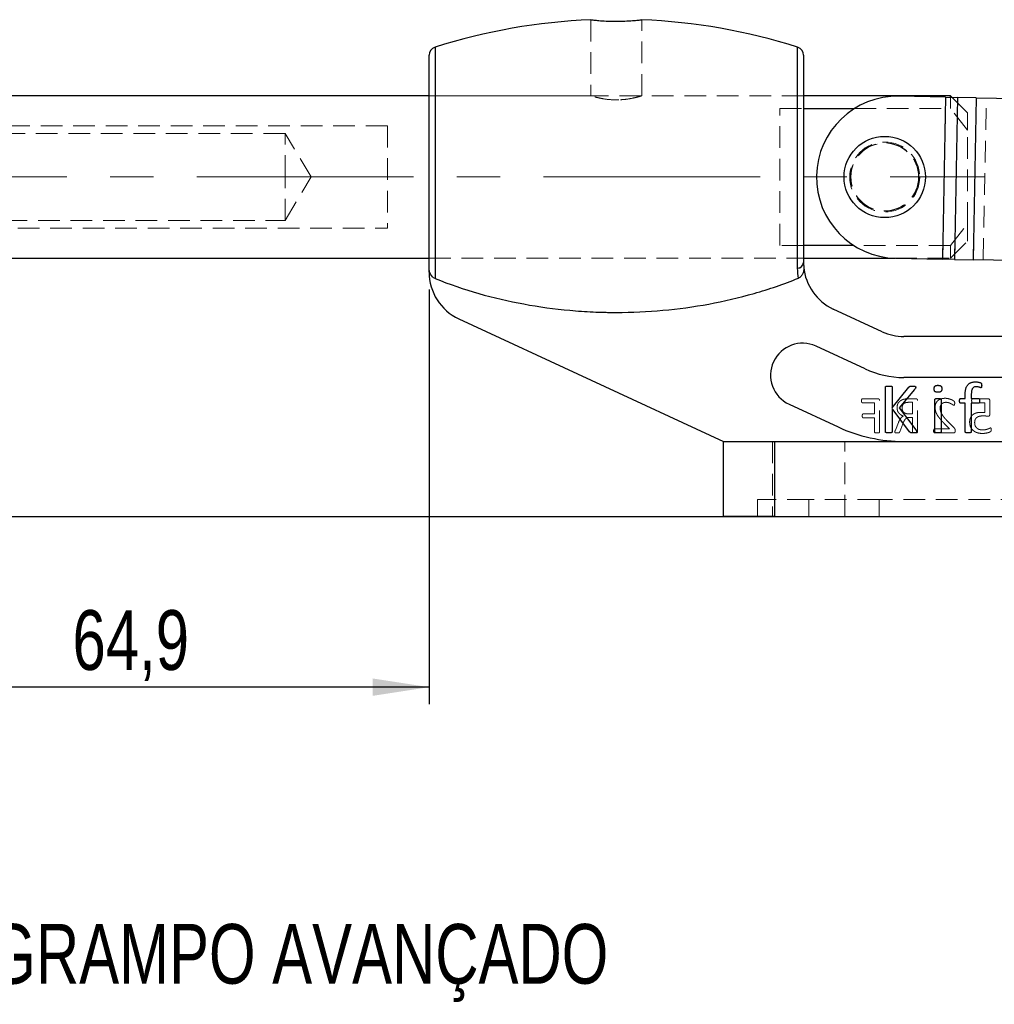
# Paper-space layout 'Folha2' of a CAD drawing. Header units: millimetres. Extents: x 0 to 500, y 59 to 259.
# Tile 2 of 24: x 52 to 109, y 117 to 175. Entities that reach past the tile are written whole.
import ezdxf

# ---------------------------------------------------------------- set-up
doc = ezdxf.new("R2010")
doc.units = ezdxf.units.MM
doc.linetypes.add('CENTERX2', pattern=[20.32, 12.7, -2.54, 2.54, -2.54])
doc.linetypes.add('HIDDEN', pattern=[1.905, 1.27, -0.635])
doc.layers.add('FORMATO', color=179, linetype='Continuous')
doc.styles.add('SLDTEXTSTYLE0', font='TXT', dxfattribs={"width": 0.75})
doc.dimstyles.new('SLDDIMSTYLE10', dxfattribs={"dimtxt": 3.5, "dimasz": 3.302, "dimexe": 0, "dimexo": 0.0625, "dimgap": 0.875, "dimtad": 1, "dimdec": 1, "dimlfac": 2, "dimrnd": 1e-09, "dimzin": 12, "dimdsep": 46, "dimtxsty": 'SLDTEXTSTYLE0', "dimsah": 1, "dimcen": 0.09, "dimadec": 0, "dimazin": 3, "dimtfac": 1, "dimtdec": 1, "dimtofl": 0, "dimtmove": 0, "dimatfit": 3, "dimfxl": 0, "dimfrac": 2, "dimtolj": 1, "dimtzin": 12, "dimarcsym": 0})

# ---------------------------------------------------------------- blocks, each defined once
blk = doc.blocks.new('_D_16')
at = {"layer": 'FORMATO'}
for p, q in [((43.553, 160.372), (43.553, 134.972)), ((75.997, 159.288), (75.997, 134.972)), ((75.997, 135.972), (43.553, 135.972))]:
    blk.add_line(p, q, dxfattribs=at)
for points in [[(43.553, 135.972), (46.855, 135.464), (46.855, 136.48)], [(75.997, 135.972), (72.695, 136.48), (72.695, 135.464)]]:
    blk.add_solid(points, dxfattribs=at)
at = {"layer": 'FORMATO', "insert": (55.094, 140.484), "char_height": 3.5, "attachment_point": 1, "style": 'SLDTEXTSTYLE0'}
blk.add_mtext('64,9', dxfattribs=at)

psp = doc.layouts.new('Folha2')

# ---------------------------------------------------------------- linework, layer by layer
at = {"color": 7, "linetype": 'HIDDEN', "lineweight": 18}
for p, q in [((85.472, 175.088), (85.472, 170.629)), ((88.472, 170.63), (88.472, 175.089)), ((76.346, 159.923), (76.346, 173.484)), ((97.597, 173.484), (97.597, 160.52)), ((97.947, 170.634), (75.997, 170.634)), ((85.489, 170.634), (75.997, 170.634)), ((86.855, 170.398), (87.113, 170.399)), ((97.947, 170.634), (88.459, 170.634)), ((106.085, 161.055), (106.271, 170.553)), ((106.553, 169.878), (106.553, 170.548)), ((107.553, 169.634), (106.642, 170.546)), ((106.792, 161.041), (106.978, 170.539)), ((107.886, 161.02), (108.071, 170.518)), ((108.471, 161.008), (108.657, 170.507)), ((96.553, 169.878), (97.947, 169.878)), ((96.553, 161.866), (96.553, 169.878)), ((100.925, 169.878), (106.553, 169.878)), ((107.553, 168.615), (106.553, 169.878)), ((107.553, 169.634), (107.553, 168.615)), ((73.553, 168.872), (38.553, 168.872)), ((73.553, 168.872), (73.553, 162.872)), ((107.553, 163.129), (107.553, 168.615)), ((67.553, 168.422), (43.553, 168.422)), ((67.553, 165.872), (67.553, 168.422)), ((69.086, 165.872), (67.553, 168.422)), ((67.553, 163.322), (67.553, 165.872)), ((67.553, 163.322), (69.086, 165.872)), ((43.553, 163.322), (67.553, 163.322)), ((38.553, 162.872), (73.553, 162.872)), ((106.553, 161.866), (107.553, 163.129)), ((107.553, 163.129), (107.553, 162.109)), ((97.947, 161.866), (96.553, 161.866)), ((106.553, 161.866), (100.879, 161.866)), ((106.553, 161.109), (107.553, 162.109)), ((106.553, 161.109), (106.553, 161.866)), ((75.997, 161.109), (97.947, 161.109)), ((75.997, 161.109), (97.947, 161.109)), ((103.311, 161.109), (106.553, 161.109)), ((101.396, 152.637), (102.109, 152.637)), ((102.304, 152.872), (101.397, 152.872)), ((102.109, 152.637), (102.109, 151.99)), ((102.403, 150.921), (102.403, 152.764)), ((104.535, 152.872), (104.113, 152.872)), ((104.132, 152.666), (104.339, 152.666)), ((104.339, 152.666), (104.339, 151.99)), ((104.633, 150.921), (104.633, 152.764)), ((107.853, 152.637), (108.562, 152.637)), ((108.762, 152.872), (107.857, 152.872)), ((108.562, 152.637), (108.562, 152.067)), ((108.856, 151.951), (108.856, 152.771)), ((102.109, 151.99), (101.436, 151.99)), ((104.339, 151.99), (104.098, 151.99)), ((104.168, 151.784), (104.339, 151.784)), ((104.339, 151.784), (104.339, 150.922)), ((101.436, 151.754), (102.109, 151.754)), ((102.109, 151.754), (102.109, 150.922)), ((103.506, 151.479), (103.325, 151.036)), ((103.58, 150.936), (103.764, 151.413)), ((106.187, 151.433), (106.509, 151.107)), ((106.769, 151.166), (106.373, 151.57)), ((105.627, 150.872), (106.744, 150.872)), ((106.509, 151.107), (105.629, 151.107)), ((96.122, 150.372), (96.122, 145.972)), ((96.247, 145.972), (96.247, 150.372)), ((100.372, 145.972), (100.372, 150.372)), ((98.247, 146.972), (95.247, 146.972)), ((95.247, 146.972), (95.247, 145.972)), ((98.247, 146.972), (98.247, 145.972)), ((102.372, 146.972), (98.247, 146.972)), ((102.372, 146.972), (102.372, 145.972)), ((124.122, 146.972), (102.372, 146.972))]:
    psp.add_line(p, q, dxfattribs=at)
at = {"color": 8, "linetype": 'Continuous', "lineweight": 25}
for p, q in [((76.346, 173.484), (76.346, 159.923)), ((97.597, 160.52), (97.597, 173.484))]:
    psp.add_line(p, q, dxfattribs=at)
at = {"color": 7, "linetype": 'Continuous', "lineweight": 25}
for p, q in [((75.997, 160.547), (75.997, 173.007)), ((97.947, 173.007), (97.947, 160.855)), ((75.997, 170.634), (44.053, 170.634)), ((106.553, 170.634), (97.947, 170.634)), ((106.271, 170.553), (103.546, 170.606)), ((106.271, 170.553), (106.085, 161.055)), ((106.271, 170.553), (106.978, 170.539)), ((106.642, 170.546), (106.553, 170.634)), ((106.553, 170.548), (106.553, 170.634)), ((106.978, 170.539), (106.792, 161.041)), ((108.071, 170.518), (106.978, 170.539)), ((108.071, 170.518), (107.886, 161.02)), ((108.071, 170.518), (110.457, 170.471)), ((97.947, 169.878), (100.925, 169.878)), ((100.879, 161.866), (97.947, 161.866)), ((44.053, 161.109), (75.997, 161.109)), ((97.947, 161.109), (103.311, 161.109)), ((103.361, 161.108), (106.085, 161.055)), ((106.792, 161.041), (106.085, 161.055)), ((106.792, 161.041), (107.886, 161.02)), ((110.272, 160.973), (107.886, 161.02)), ((75.997, 160.288), (75.997, 160.547)), ((102.56, 156.8), (99.685, 158.134)), ((77.735, 157.566), (93.247, 150.372)), ((125.925, 156.522), (103.822, 156.522)), ((101.55, 154.623), (98.675, 155.957)), ((125.925, 154.122), (103.822, 154.122)), ((102.739, 150.94), (102.739, 153.554)), ((103.144, 153.554), (103.144, 152.344)), ((103.144, 152.344), (104.121, 153.554)), ((104.456, 153.424), (103.541, 152.344)), ((107.414, 152.894), (107.414, 153.095)), ((107.778, 153.11), (107.778, 152.894)), ((97.097, 152.555), (99.972, 151.221)), ((105.643, 150.937), (105.643, 152.829)), ((106.007, 152.829), (106.007, 150.937)), ((107.156, 152.894), (107.414, 152.894)), ((107.414, 152.611), (107.156, 152.611)), ((107.414, 150.938), (107.414, 152.611)), ((107.778, 152.894), (108.195, 152.894)), ((108.195, 152.611), (107.778, 152.611)), ((107.778, 152.611), (107.778, 150.938)), ((104.159, 150.94), (103.144, 152.302)), ((103.144, 152.302), (103.144, 150.94)), ((103.541, 152.344), (104.526, 151.051)), ((93.247, 145.972), (93.247, 150.372)), ((93.247, 150.372), (96.247, 150.372)), ((96.247, 150.372), (96.247, 145.972)), ((96.247, 150.372), (130.247, 150.372)), ((96.247, 145.972), (93.247, 145.972)), ((96.247, 145.972), (130.247, 145.972))]:
    psp.add_line(p, q, dxfattribs=at)
psp.add_circle((102.703, 165.872), 2.381, dxfattribs=at)
at = {"color": 7, "linetype": 'HIDDEN', "lineweight": 18}
for radius in [2.05, 2, 1.984]:
    psp.add_circle((102.703, 165.872), radius, dxfattribs=at)
at = {"color": 7, "linetype": 'Continuous', "lineweight": 25}
for centre, radius, start, end in [((86.972, 139.832), 35.289, 92.41463, 107.5235), ((86.972, 139.832), 35.289, 72.4765, 87.58107), ((76.497, 173.007), 0.5, 107.5235, 180), ((97.447, 173.007), 0.5, 0, 72.4765), ((103.453, 165.857), 4.75, 88.88171, 268.88171), ((97.559, 160.91), 0.392, 275.65359, 351.96297), ((100.947, 160.855), 3, 184.96062, 245.11963), ((78.997, 160.288), 3, 180, 245.11963), ((103.822, 159.522), 3, 245.11963, 270), ((97.886, 154.256), 1.875, 65.11963, 245.11963), ((103.822, 159.522), 5.4, 245.11963, 270), ((103.822, 159.522), 9.15, 245.11963, 270)]:
    psp.add_arc(centre, radius, start, end, dxfattribs=at)
at = {"color": 7, "linetype": 'HIDDEN', "lineweight": 18}
psp.add_arc((97.559, 160.91), 0.392, 275.65359, 351.96297, dxfattribs=at)
at = {"color": 7, "linetype": 'Continuous', "lineweight": 25}
for points, knots in [([(85.485, 175.088), (85.481, 175.089), (85.456, 175.092), (85.574, 175.078), (85.837, 175.05), (86.243, 175.018), (86.728, 174.998), (87.241, 174.999), (87.72, 175.019), (88.121, 175.051), (88.378, 175.079), (88.492, 175.092), (88.465, 175.089), (88.461, 175.089)], [0, 0, 0, 0, 0.021237, 0.127775, 0.234465, 0.341838, 0.449372, 0.556281, 0.662754, 0.76966, 0.877192, 0.984569, 1, 1, 1, 1]), ([(76.346, 159.923), (76.228, 159.971), (76.138, 160.07), (76.023, 160.294), (75.997, 160.42), (75.997, 160.547)], [0, 0, 0, 0, 0.5, 0.5, 1, 1, 1, 1]), ([(97.958, 160.596), (97.964, 160.531), (97.963, 160.466), (97.945, 160.338), (97.928, 160.275), (97.877, 160.156), (97.843, 160.1), (97.755, 160.005), (97.701, 159.965), (97.64, 159.941)], [0, 0, 0, 0, 0.25, 0.25, 0.5, 0.5, 0.75, 0.75, 1, 1, 1, 1]), ([(76.346, 159.923), (77.186, 159.584), (78.04, 159.294), (79.774, 158.798), (80.653, 158.593), (82.436, 158.264), (83.341, 158.14), (84.7, 158.017), (85.154, 157.986), (85.835, 157.955), (86.063, 157.947), (86.404, 157.94), (86.518, 157.938), (86.746, 157.935), (86.859, 157.935), (88.807, 157.935), (90.613, 158.099), (93.284, 158.591), (94.168, 158.797), (95.921, 159.299), (96.792, 159.596), (97.64, 159.941)], [0, 0, 0, 0, 0.125, 0.125, 0.25, 0.25, 0.375, 0.375, 0.4375, 0.4375, 0.46875, 0.46875, 0.484375, 0.484375, 0.5, 0.5, 0.75, 0.75, 0.875, 0.875, 1, 1, 1, 1]), ([(102.739, 153.554), (102.74, 153.56), (102.741, 153.57), (102.748, 153.585), (102.763, 153.597), (102.784, 153.605), (102.812, 153.611), (102.848, 153.617), (102.892, 153.622), (102.924, 153.622), (102.942, 153.622)], [0, 0, 0, 0, 0.069055, 0.136143, 0.211582, 0.303269, 0.426973, 0.581673, 0.773551, 1, 1, 1, 1]), ([(102.942, 153.622), (102.959, 153.622), (102.992, 153.622), (103.036, 153.617), (103.072, 153.612), (103.099, 153.604), (103.121, 153.597), (103.135, 153.585), (103.142, 153.57), (103.143, 153.56), (103.144, 153.554)], [0, 0, 0, 0, 0.231771, 0.420828, 0.575441, 0.696432, 0.790586, 0.863934, 0.930984, 1, 1, 1, 1]), ([(104.121, 153.554), (104.125, 153.56), (104.134, 153.572), (104.15, 153.587), (104.17, 153.598), (104.193, 153.607), (104.221, 153.614), (104.254, 153.618), (104.295, 153.621), (104.326, 153.622), (104.342, 153.622)], [0, 0, 0, 0, 0.09307, 0.180109, 0.271549, 0.372506, 0.488512, 0.623058, 0.790842, 1, 1, 1, 1]), ([(104.342, 153.622), (104.359, 153.622), (104.389, 153.622), (104.43, 153.617), (104.461, 153.612), (104.485, 153.604), (104.503, 153.595), (104.514, 153.583), (104.52, 153.569), (104.521, 153.559), (104.521, 153.554)], [0, 0, 0, 0, 0.240932, 0.428781, 0.578774, 0.695882, 0.788873, 0.861381, 0.930167, 1, 1, 1, 1]), ([(104.521, 153.554), (104.521, 153.545), (104.52, 153.526), (104.507, 153.496), (104.485, 153.462), (104.467, 153.438), (104.456, 153.424)], [0, 0, 0, 0, 0.1841, 0.384702, 0.638516, 1, 1, 1, 1]), ([(105.603, 153.458), (105.603, 153.476), (105.604, 153.51), (105.613, 153.556), (105.627, 153.593), (105.65, 153.621), (105.681, 153.641), (105.721, 153.653), (105.771, 153.662), (105.807, 153.662), (105.827, 153.662)], [0, 0, 0, 0, 0.152323, 0.280284, 0.389642, 0.482704, 0.579811, 0.695558, 0.833637, 1, 1, 1, 1]), ([(105.827, 153.662), (105.847, 153.662), (105.882, 153.661), (105.931, 153.653), (105.971, 153.641), (106.002, 153.622), (106.023, 153.594), (106.038, 153.558), (106.046, 153.513), (106.047, 153.48), (106.047, 153.462)], [0, 0, 0, 0, 0.167476, 0.306198, 0.422268, 0.518586, 0.610748, 0.718713, 0.846807, 1, 1, 1, 1]), ([(107.414, 153.095), (107.415, 153.128), (107.416, 153.191), (107.423, 153.282), (107.434, 153.366), (107.45, 153.443), (107.472, 153.513), (107.498, 153.576), (107.529, 153.633), (107.566, 153.683), (107.607, 153.728), (107.654, 153.765), (107.706, 153.796), (107.763, 153.822), (107.825, 153.841), (107.892, 153.855), (107.964, 153.863), (108.014, 153.864), (108.04, 153.865)], [0, 0, 0, 0, 0.085701, 0.165525, 0.239707, 0.308114, 0.371751, 0.431701, 0.487856, 0.542026, 0.594421, 0.646732, 0.699057, 0.752989, 0.809275, 0.869112, 0.932531, 1, 1, 1, 1]), ([(108.066, 153.581), (108.042, 153.581), (107.996, 153.579), (107.932, 153.558), (107.879, 153.523), (107.846, 153.481), (107.825, 153.441), (107.812, 153.407), (107.801, 153.368), (107.792, 153.326), (107.786, 153.279), (107.782, 153.227), (107.778, 153.17), (107.778, 153.131), (107.778, 153.11)], [0, 0, 0, 0, 0.116201, 0.218141, 0.313645, 0.412938, 0.466951, 0.524777, 0.588251, 0.656564, 0.731089, 0.813225, 0.903186, 1, 1, 1, 1]), ([(108.04, 153.865), (108.065, 153.864), (108.114, 153.863), (108.184, 153.852), (108.245, 153.839), (108.292, 153.824), (108.325, 153.81), (108.347, 153.796), (108.361, 153.78), (108.371, 153.762), (108.378, 153.74), (108.382, 153.713), (108.385, 153.682), (108.385, 153.66), (108.385, 153.648)], [0, 0, 0, 0, 0.15721, 0.310633, 0.446926, 0.550478, 0.624948, 0.673693, 0.712386, 0.755313, 0.803306, 0.858671, 0.922785, 1, 1, 1, 1]), ([(108.336, 153.52), (108.33, 153.52), (108.317, 153.522), (108.297, 153.529), (108.272, 153.54), (108.242, 153.55), (108.208, 153.562), (108.166, 153.572), (108.119, 153.58), (108.085, 153.581), (108.066, 153.581)], [0, 0, 0, 0, 0.059775, 0.138817, 0.234604, 0.348174, 0.479673, 0.631781, 0.804371, 1, 1, 1, 1]), ([(108.385, 153.648), (108.385, 153.636), (108.384, 153.615), (108.381, 153.586), (108.377, 153.564), (108.372, 153.546), (108.366, 153.533), (108.358, 153.524), (108.347, 153.52), (108.34, 153.52), (108.336, 153.52)], [0, 0, 0, 0, 0.233662, 0.422461, 0.567211, 0.688639, 0.776306, 0.852968, 0.920335, 1, 1, 1, 1]), ([(105.823, 153.258), (105.803, 153.258), (105.768, 153.259), (105.719, 153.267), (105.679, 153.279), (105.648, 153.298), (105.627, 153.326), (105.613, 153.362), (105.604, 153.407), (105.603, 153.44), (105.603, 153.458)], [0, 0, 0, 0, 0.167397, 0.306054, 0.421496, 0.517769, 0.611298, 0.718505, 0.84688, 1, 1, 1, 1]), ([(106.047, 153.462), (106.047, 153.444), (106.046, 153.41), (106.037, 153.365), (106.023, 153.328), (106, 153.299), (105.969, 153.279), (105.929, 153.267), (105.879, 153.259), (105.843, 153.258), (105.823, 153.258)], [0, 0, 0, 0, 0.152323, 0.280284, 0.389642, 0.482704, 0.579811, 0.695558, 0.833637, 1, 1, 1, 1]), ([(105.643, 152.829), (105.643, 152.834), (105.644, 152.843), (105.65, 152.857), (105.662, 152.869), (105.681, 152.878), (105.706, 152.886), (105.738, 152.89), (105.778, 152.893), (105.808, 152.894), (105.824, 152.894)], [0, 0, 0, 0, 0.0666297, 0.135191, 0.2094886, 0.3048099, 0.4272578, 0.5792087, 0.7688566, 1, 1, 1, 1]), ([(105.824, 152.894), (105.841, 152.894), (105.871, 152.893), (105.911, 152.89), (105.944, 152.886), (105.968, 152.878), (105.986, 152.869), (105.998, 152.857), (106.006, 152.843), (106.007, 152.834), (106.007, 152.829)], [0, 0, 0, 0, 0.23825, 0.426402, 0.577155, 0.69296, 0.78753, 0.863317, 0.933896, 1, 1, 1, 1]), ([(107.091, 152.751), (107.091, 152.763), (107.092, 152.785), (107.093, 152.816), (107.1, 152.841), (107.106, 152.861), (107.115, 152.877), (107.127, 152.887), (107.141, 152.893), (107.151, 152.894), (107.156, 152.894)], [0, 0, 0, 0, 0.206553, 0.380988, 0.525939, 0.645064, 0.74756, 0.829666, 0.912407, 1, 1, 1, 1]), ([(107.156, 152.611), (107.151, 152.611), (107.141, 152.612), (107.127, 152.618), (107.116, 152.63), (107.106, 152.644), (107.1, 152.664), (107.094, 152.689), (107.092, 152.718), (107.091, 152.74), (107.091, 152.751)], [0, 0, 0, 0, 0.089158, 0.174898, 0.260954, 0.362174, 0.483429, 0.626576, 0.800807, 1, 1, 1, 1]), ([(108.195, 152.894), (108.2, 152.894), (108.21, 152.893), (108.224, 152.887), (108.235, 152.876), (108.245, 152.861), (108.253, 152.841), (108.259, 152.816), (108.263, 152.785), (108.263, 152.763), (108.264, 152.751)], [0, 0, 0, 0, 0.087342, 0.166541, 0.248411, 0.352573, 0.473963, 0.619354, 0.794038, 1, 1, 1, 1]), ([(108.264, 152.751), (108.263, 152.74), (108.263, 152.718), (108.26, 152.689), (108.254, 152.664), (108.244, 152.64), (108.226, 152.616), (108.205, 152.613), (108.195, 152.611)], [0, 0, 0, 0, 0.1987887, 0.3726656, 0.5172175, 0.6408804, 0.8312179, 1, 1, 1, 1]), ([(102.942, 150.872), (102.924, 150.872), (102.892, 150.873), (102.848, 150.876), (102.812, 150.883), (102.784, 150.888), (102.763, 150.897), (102.748, 150.909), (102.741, 150.924), (102.74, 150.935), (102.739, 150.94)], [0, 0, 0, 0, 0.226555, 0.41827, 0.5735, 0.696628, 0.789447, 0.866725, 0.936296, 1, 1, 1, 1]), ([(103.144, 150.94), (103.143, 150.935), (103.142, 150.924), (103.135, 150.909), (103.121, 150.897), (103.1, 150.888), (103.072, 150.883), (103.036, 150.876), (102.992, 150.873), (102.959, 150.872), (102.942, 150.872)], [0, 0, 0, 0, 0.063668, 0.133199, 0.208433, 0.303691, 0.424091, 0.579232, 0.768121, 1, 1, 1, 1]), ([(104.389, 150.872), (104.367, 150.872), (104.326, 150.873), (104.271, 150.877), (104.229, 150.885), (104.197, 150.899), (104.176, 150.919), (104.165, 150.933), (104.159, 150.94)], [0, 0, 0, 0, 0.269894, 0.48745, 0.655098, 0.783664, 0.894433, 1, 1, 1, 1]), ([(104.577, 150.943), (104.577, 150.938), (104.576, 150.927), (104.57, 150.912), (104.558, 150.898), (104.539, 150.89), (104.513, 150.882), (104.48, 150.876), (104.438, 150.872), (104.407, 150.872), (104.389, 150.872)], [0, 0, 0, 0, 0.0717701, 0.1421686, 0.216987, 0.3100501, 0.4263571, 0.5772913, 0.763352, 1, 1, 1, 1]), ([(104.526, 151.051), (104.531, 151.042), (104.541, 151.027), (104.554, 151.007), (104.563, 150.99), (104.57, 150.975), (104.575, 150.959), (104.576, 150.948), (104.577, 150.943)], [0, 0, 0, 0, 0.250511, 0.448662, 0.608365, 0.718761, 0.878204, 1, 1, 1, 1]), ([(105.824, 150.872), (105.808, 150.872), (105.778, 150.873), (105.738, 150.874), (105.706, 150.881), (105.68, 150.887), (105.662, 150.896), (105.65, 150.908), (105.644, 150.922), (105.643, 150.932), (105.643, 150.937)], [0, 0, 0, 0, 0.230397, 0.41922, 0.571181, 0.692388, 0.787401, 0.859314, 0.927653, 1, 1, 1, 1]), ([(106.007, 150.937), (106.007, 150.932), (106.006, 150.922), (105.999, 150.908), (105.986, 150.896), (105.968, 150.887), (105.943, 150.88), (105.912, 150.875), (105.871, 150.873), (105.841, 150.872), (105.824, 150.872)], [0, 0, 0, 0, 0.071777, 0.142128, 0.215602, 0.309867, 0.424418, 0.575183, 0.762518, 1, 1, 1, 1]), ([(107.596, 150.872), (107.58, 150.872), (107.551, 150.873), (107.511, 150.874), (107.479, 150.881), (107.454, 150.887), (107.436, 150.897), (107.423, 150.907), (107.416, 150.922), (107.415, 150.932), (107.414, 150.938)], [0, 0, 0, 0, 0.22672, 0.414972, 0.56354, 0.68438, 0.779107, 0.855136, 0.924499, 1, 1, 1, 1]), ([(107.778, 150.938), (107.778, 150.932), (107.778, 150.922), (107.77, 150.908), (107.757, 150.897), (107.738, 150.887), (107.713, 150.881), (107.681, 150.874), (107.641, 150.873), (107.612, 150.872), (107.596, 150.872)], [0, 0, 0, 0, 0.075022, 0.145656, 0.221619, 0.316262, 0.436996, 0.588366, 0.773479, 1, 1, 1, 1])]:
    psp.add_open_spline(points, degree=3, knots=knots, dxfattribs=at)
at = {"color": 7, "linetype": 'HIDDEN', "lineweight": 18}
for points, knots in [([(85.81, 175.054), (85.785, 175.057), (85.707, 175.063), (85.669, 175.068), (85.642, 175.071)], [0, 0, 0, 0, 0.3167617, 1, 1, 1, 1]), ([(86.972, 170.392), (86.808, 170.397), (86.48, 170.408), (86.04, 170.482), (85.7, 170.565), (85.495, 170.627), (85.491, 170.629), (85.489, 170.629)], [0, 0, 0, 0, 0.207498, 0.414739, 0.628559, 0.8472, 1, 1, 1, 1]), ([(88.459, 170.63), (88.454, 170.629), (88.444, 170.625), (88.241, 170.564), (87.905, 170.483), (87.462, 170.408), (87.13, 170.397), (86.972, 170.392)], [0, 0, 0, 0, 0.164847, 0.369223, 0.580654, 0.799141, 1, 1, 1, 1]), ([(101.397, 152.872), (101.394, 152.872), (101.386, 152.871), (101.376, 152.865), (101.365, 152.857), (101.358, 152.844), (101.351, 152.827), (101.347, 152.805), (101.345, 152.78), (101.345, 152.762), (101.345, 152.752)], [0, 0, 0, 0, 0.077193, 0.155694, 0.243967, 0.348511, 0.472981, 0.622575, 0.798832, 1, 1, 1, 1]), ([(101.345, 152.752), (101.345, 152.743), (101.345, 152.725), (101.347, 152.701), (101.351, 152.68), (101.358, 152.664), (101.365, 152.651), (101.375, 152.643), (101.385, 152.638), (101.392, 152.637), (101.396, 152.637)], [0, 0, 0, 0, 0.205098, 0.381111, 0.529602, 0.654237, 0.756946, 0.84591, 0.922813, 1, 1, 1, 1]), ([(102.403, 152.764), (102.403, 152.774), (102.403, 152.791), (102.397, 152.815), (102.387, 152.834), (102.368, 152.853), (102.34, 152.868), (102.316, 152.871), (102.304, 152.872)], [0, 0, 0, 0, 0.166786, 0.312762, 0.43938, 0.559031, 0.786145, 1, 1, 1, 1]), ([(103.898, 152.86), (103.879, 152.856), (103.843, 152.849), (103.79, 152.836), (103.741, 152.818), (103.695, 152.799), (103.653, 152.775), (103.613, 152.75), (103.578, 152.721), (103.546, 152.69), (103.519, 152.656), (103.493, 152.62), (103.473, 152.581), (103.456, 152.54), (103.443, 152.496), (103.433, 152.451), (103.428, 152.403), (103.427, 152.37), (103.427, 152.354)], [0, 0, 0, 0, 0.074445, 0.146054, 0.213902, 0.279488, 0.342578, 0.403579, 0.462675, 0.521045, 0.578828, 0.635988, 0.693657, 0.751731, 0.810828, 0.871805, 0.934883, 1, 1, 1, 1]), ([(103.427, 152.354), (103.427, 152.337), (103.428, 152.306), (103.433, 152.26), (103.441, 152.217), (103.453, 152.176), (103.467, 152.138), (103.484, 152.102), (103.505, 152.069), (103.535, 152.027), (103.581, 151.98), (103.645, 151.931), (103.718, 151.891), (103.771, 151.87), (103.798, 151.859)], [0, 0, 0, 0, 0.072508, 0.14117, 0.207214, 0.270341, 0.331479, 0.390731, 0.449548, 0.50779, 0.624433, 0.744091, 0.868889, 1, 1, 1, 1]), ([(103.721, 152.329), (103.722, 152.348), (103.723, 152.385), (103.732, 152.438), (103.747, 152.485), (103.768, 152.529), (103.797, 152.568), (103.835, 152.601), (103.88, 152.627), (103.915, 152.64), (103.933, 152.646)], [0, 0, 0, 0, 0.1383546, 0.2660025, 0.3878914, 0.5034729, 0.6179919, 0.7355745, 0.8624324, 1, 1, 1, 1]), ([(104.113, 152.872), (104.09, 152.872), (104.048, 152.872), (103.991, 152.868), (103.942, 152.864), (103.912, 152.861), (103.898, 152.86)], [0, 0, 0, 0, 0.318432, 0.579566, 0.802464, 1, 1, 1, 1]), ([(103.933, 152.646), (103.945, 152.649), (103.972, 152.657), (104.007, 152.661), (104.039, 152.663), (104.067, 152.666), (104.098, 152.665), (104.12, 152.666), (104.132, 152.666)], [0, 0, 0, 0, 0.195998, 0.410972, 0.532649, 0.670311, 0.825999, 1, 1, 1, 1]), ([(104.633, 152.764), (104.633, 152.774), (104.632, 152.791), (104.626, 152.815), (104.617, 152.834), (104.598, 152.853), (104.57, 152.868), (104.546, 152.871), (104.535, 152.872)], [0, 0, 0, 0, 0.167874, 0.314803, 0.440924, 0.561356, 0.787501, 1, 1, 1, 1]), ([(106.246, 152.901), (106.223, 152.901), (106.176, 152.9), (106.108, 152.892), (106.046, 152.88), (105.987, 152.862), (105.934, 152.839), (105.885, 152.813), (105.842, 152.783), (105.802, 152.749), (105.768, 152.712), (105.737, 152.672), (105.713, 152.629), (105.692, 152.583), (105.676, 152.535), (105.665, 152.485), (105.658, 152.434), (105.657, 152.4), (105.656, 152.382)], [0, 0, 0, 0, 0.080922, 0.157569, 0.229543, 0.297912, 0.363184, 0.424868, 0.484828, 0.542906, 0.600127, 0.656005, 0.712197, 0.768566, 0.825445, 0.882792, 0.940852, 1, 1, 1, 1]), ([(105.656, 152.382), (105.657, 152.35), (105.659, 152.287), (105.67, 152.207), (105.684, 152.143), (105.7, 152.092), (105.721, 152.04), (105.747, 151.986), (105.778, 151.929), (105.816, 151.87), (105.859, 151.807), (105.909, 151.741), (105.966, 151.671), (106.032, 151.596), (106.106, 151.516), (106.16, 151.462), (106.187, 151.433)], [0, 0, 0, 0, 0.085079, 0.170502, 0.214729, 0.261614, 0.31194, 0.365203, 0.422717, 0.485264, 0.553488, 0.627072, 0.707621, 0.796389, 0.894011, 1, 1, 1, 1]), ([(105.951, 152.339), (105.952, 152.36), (105.953, 152.403), (105.971, 152.465), (105.998, 152.521), (106.03, 152.562), (106.06, 152.59), (106.085, 152.61), (106.113, 152.626), (106.144, 152.64), (106.177, 152.652), (106.213, 152.66), (106.251, 152.665), (106.277, 152.666), (106.291, 152.666)], [0, 0, 0, 0, 0.121815, 0.241495, 0.358979, 0.474476, 0.532741, 0.592734, 0.653394, 0.717395, 0.783469, 0.852022, 0.924498, 1, 1, 1, 1]), ([(106.803, 152.611), (106.803, 152.619), (106.803, 152.633), (106.803, 152.652), (106.8, 152.668), (106.797, 152.682), (106.792, 152.695), (106.787, 152.708), (106.776, 152.721), (106.763, 152.733), (106.749, 152.744), (106.734, 152.754), (106.716, 152.767), (106.686, 152.786), (106.641, 152.811), (106.576, 152.837), (106.503, 152.862), (106.423, 152.883), (106.337, 152.899), (106.277, 152.901), (106.246, 152.901)], [0, 0, 0, 0, 0.032859, 0.060381, 0.084085, 0.104739, 0.124043, 0.142635, 0.165568, 0.197335, 0.218801, 0.245222, 0.277024, 0.314052, 0.401056, 0.503177, 0.617245, 0.738561, 0.86708, 1, 1, 1, 1]), ([(106.291, 152.666), (106.306, 152.666), (106.337, 152.665), (106.383, 152.66), (106.425, 152.651), (106.477, 152.635), (106.536, 152.611), (106.599, 152.58), (106.653, 152.549), (106.69, 152.523), (106.716, 152.506), (106.731, 152.497), (106.745, 152.491), (106.753, 152.49), (106.757, 152.49)], [0, 0, 0, 0, 0.093486, 0.182926, 0.269015, 0.351632, 0.505902, 0.644618, 0.766568, 0.87121, 0.914478, 0.949803, 0.977933, 1, 1, 1, 1]), ([(106.757, 152.49), (106.761, 152.49), (106.768, 152.491), (106.778, 152.496), (106.786, 152.505), (106.792, 152.518), (106.797, 152.534), (106.801, 152.556), (106.803, 152.582), (106.803, 152.601), (106.803, 152.611)], [0, 0, 0, 0, 0.07522, 0.150163, 0.229938, 0.327933, 0.449222, 0.599662, 0.784025, 1, 1, 1, 1]), ([(107.857, 152.872), (107.853, 152.872), (107.845, 152.871), (107.833, 152.865), (107.821, 152.856), (107.813, 152.843), (107.805, 152.827), (107.801, 152.806), (107.798, 152.782), (107.798, 152.765), (107.798, 152.756)], [0, 0, 0, 0, 0.086691, 0.174767, 0.271988, 0.376848, 0.496195, 0.639507, 0.806154, 1, 1, 1, 1]), ([(107.798, 152.756), (107.798, 152.747), (107.798, 152.73), (107.801, 152.706), (107.805, 152.686), (107.811, 152.668), (107.82, 152.655), (107.829, 152.644), (107.841, 152.638), (107.849, 152.637), (107.853, 152.637)], [0, 0, 0, 0, 0.185071, 0.34883, 0.492723, 0.621867, 0.733435, 0.825916, 0.912958, 1, 1, 1, 1]), ([(108.856, 152.771), (108.856, 152.779), (108.856, 152.794), (108.851, 152.815), (108.843, 152.833), (108.833, 152.847), (108.819, 152.859), (108.802, 152.867), (108.783, 152.871), (108.769, 152.872), (108.762, 152.872)], [0, 0, 0, 0, 0.150874, 0.287229, 0.405174, 0.516985, 0.626021, 0.741341, 0.863583, 1, 1, 1, 1]), ([(101.436, 151.99), (101.433, 151.989), (101.425, 151.989), (101.415, 151.984), (101.406, 151.976), (101.398, 151.964), (101.391, 151.948), (101.388, 151.928), (101.386, 151.902), (101.385, 151.883), (101.385, 151.873)], [0, 0, 0, 0, 0.075723, 0.151656, 0.235271, 0.333969, 0.450996, 0.597614, 0.777909, 1, 1, 1, 1]), ([(101.385, 151.873), (101.385, 151.863), (101.386, 151.845), (101.388, 151.82), (101.392, 151.8), (101.398, 151.783), (101.406, 151.771), (101.415, 151.762), (101.425, 151.755), (101.432, 151.755), (101.436, 151.754)], [0, 0, 0, 0, 0.205482, 0.382274, 0.528683, 0.651571, 0.752841, 0.845047, 0.923895, 1, 1, 1, 1]), ([(103.798, 151.859), (103.782, 151.851), (103.75, 151.836), (103.708, 151.804), (103.668, 151.767), (103.632, 151.723), (103.597, 151.673), (103.566, 151.614), (103.535, 151.55), (103.516, 151.503), (103.506, 151.479)], [0, 0, 0, 0, 0.108085, 0.21428, 0.323196, 0.438484, 0.561414, 0.694639, 0.839865, 1, 1, 1, 1]), ([(104.098, 151.99), (104.083, 151.99), (104.052, 151.99), (104.009, 151.995), (103.968, 152.003), (103.931, 152.014), (103.897, 152.028), (103.866, 152.045), (103.838, 152.064), (103.812, 152.086), (103.79, 152.11), (103.771, 152.136), (103.755, 152.164), (103.738, 152.205), (103.724, 152.26), (103.722, 152.306), (103.721, 152.329)], [0, 0, 0, 0, 0.081427, 0.15774, 0.228476, 0.295888, 0.35991, 0.420602, 0.4797, 0.537429, 0.593899, 0.649927, 0.706046, 0.76221, 0.878332, 1, 1, 1, 1]), ([(103.764, 151.413), (103.775, 151.439), (103.796, 151.489), (103.829, 151.561), (103.864, 151.625), (103.901, 151.671), (103.933, 151.703), (103.959, 151.724), (103.988, 151.741), (104.018, 151.757), (104.051, 151.769), (104.087, 151.778), (104.126, 151.783), (104.154, 151.783), (104.168, 151.784)], [0, 0, 0, 0, 0.142944, 0.275878, 0.399255, 0.515219, 0.571731, 0.628079, 0.683841, 0.741094, 0.79976, 0.862049, 0.92855, 1, 1, 1, 1]), ([(106.373, 151.57), (106.351, 151.593), (106.308, 151.637), (106.25, 151.703), (106.198, 151.764), (106.153, 151.822), (106.114, 151.878), (106.079, 151.93), (106.049, 151.98), (106.024, 152.028), (106.003, 152.073), (105.987, 152.117), (105.974, 152.158), (105.962, 152.208), (105.953, 152.269), (105.951, 152.316), (105.951, 152.339)], [0, 0, 0, 0, 0.10586, 0.203172, 0.292709, 0.373934, 0.44905, 0.518754, 0.58358, 0.642986, 0.698534, 0.749951, 0.79761, 0.841717, 0.92378, 1, 1, 1, 1]), ([(108.333, 152.078), (108.307, 152.077), (108.256, 152.076), (108.182, 152.069), (108.113, 152.056), (108.049, 152.038), (107.991, 152.016), (107.937, 151.99), (107.889, 151.958), (107.845, 151.923), (107.806, 151.884), (107.773, 151.841), (107.744, 151.793), (107.721, 151.742), (107.702, 151.688), (107.69, 151.631), (107.682, 151.571), (107.68, 151.529), (107.68, 151.508)], [0, 0, 0, 0, 0.080466, 0.156111, 0.226994, 0.294041, 0.357685, 0.418114, 0.476601, 0.533117, 0.58899, 0.643979, 0.699787, 0.7569, 0.815153, 0.874588, 0.935886, 1, 1, 1, 1]), ([(107.974, 151.48), (107.974, 151.496), (107.975, 151.527), (107.98, 151.571), (107.99, 151.613), (108.003, 151.651), (108.021, 151.687), (108.042, 151.72), (108.068, 151.749), (108.097, 151.775), (108.131, 151.798), (108.169, 151.818), (108.211, 151.835), (108.257, 151.848), (108.308, 151.859), (108.363, 151.867), (108.423, 151.871), (108.465, 151.872), (108.486, 151.872)], [0, 0, 0, 0, 0.0635378, 0.1243748, 0.1812933, 0.2366066, 0.2897807, 0.3427797, 0.3948345, 0.4481795, 0.5032541, 0.5603358, 0.6214809, 0.6862895, 0.7562387, 0.8310612, 0.9128382, 1, 1, 1, 1]), ([(108.562, 152.067), (108.545, 152.069), (108.51, 152.074), (108.456, 152.076), (108.397, 152.078), (108.355, 152.078), (108.333, 152.078)], [0, 0, 0, 0, 0.228157, 0.458904, 0.71145, 1, 1, 1, 1]), ([(108.486, 151.872), (108.501, 151.872), (108.53, 151.872), (108.573, 151.87), (108.612, 151.867), (108.659, 151.861), (108.713, 151.855), (108.755, 151.854), (108.776, 151.854)], [0, 0, 0, 0, 0.1564805, 0.3020268, 0.4367062, 0.5608055, 0.7880615, 1, 1, 1, 1]), ([(108.776, 151.854), (108.783, 151.854), (108.795, 151.854), (108.813, 151.858), (108.827, 151.864), (108.839, 151.873), (108.847, 151.887), (108.853, 151.904), (108.856, 151.926), (108.856, 151.943), (108.856, 151.951)], [0, 0, 0, 0, 0.13657, 0.253794, 0.355042, 0.449832, 0.548635, 0.673004, 0.820153, 1, 1, 1, 1]), ([(107.68, 151.508), (107.68, 151.483), (107.682, 151.432), (107.692, 151.359), (107.709, 151.29), (107.733, 151.225), (107.763, 151.165), (107.798, 151.11), (107.84, 151.06), (107.887, 151.015), (107.939, 150.975), (107.996, 150.94), (108.058, 150.91), (108.124, 150.885), (108.194, 150.866), (108.269, 150.852), (108.347, 150.844), (108.4, 150.843), (108.428, 150.843)], [0, 0, 0, 0, 0.06832, 0.133539, 0.195919, 0.2566, 0.315655, 0.373245, 0.430367, 0.48784, 0.545785, 0.604532, 0.66468, 0.727168, 0.791633, 0.858176, 0.927635, 1, 1, 1, 1]), ([(108.442, 151.048), (108.425, 151.049), (108.392, 151.049), (108.344, 151.055), (108.298, 151.061), (108.254, 151.073), (108.213, 151.087), (108.174, 151.105), (108.138, 151.126), (108.106, 151.151), (108.076, 151.179), (108.051, 151.211), (108.028, 151.246), (108.008, 151.285), (107.993, 151.328), (107.982, 151.375), (107.975, 151.426), (107.975, 151.462), (107.974, 151.48)], [0, 0, 0, 0, 0.069134, 0.13607, 0.200278, 0.262402, 0.322754, 0.381471, 0.438339, 0.494391, 0.550447, 0.606788, 0.664121, 0.723664, 0.785849, 0.852285, 0.923219, 1, 1, 1, 1]), ([(102.109, 150.922), (102.11, 150.918), (102.111, 150.911), (102.116, 150.9), (102.126, 150.89), (102.141, 150.884), (102.162, 150.88), (102.187, 150.875), (102.219, 150.872), (102.243, 150.872), (102.256, 150.872)], [0, 0, 0, 0, 0.0635902, 0.1330363, 0.2081785, 0.3044445, 0.424698, 0.5742896, 0.7602346, 1, 1, 1, 1]), ([(102.256, 150.872), (102.269, 150.872), (102.293, 150.872), (102.325, 150.875), (102.351, 150.88), (102.371, 150.883), (102.386, 150.891), (102.397, 150.899), (102.402, 150.91), (102.403, 150.918), (102.403, 150.921)], [0, 0, 0, 0, 0.226849, 0.418813, 0.574244, 0.697532, 0.791629, 0.869007, 0.936213, 1, 1, 1, 1]), ([(103.325, 151.036), (103.322, 151.027), (103.316, 151.011), (103.308, 150.989), (103.302, 150.972), (103.297, 150.955), (103.292, 150.939), (103.292, 150.927), (103.291, 150.922)], [0, 0, 0, 0, 0.230229, 0.427568, 0.580968, 0.697855, 0.872444, 1, 1, 1, 1]), ([(103.291, 150.922), (103.292, 150.918), (103.292, 150.91), (103.295, 150.899), (103.304, 150.89), (103.317, 150.883), (103.337, 150.879), (103.362, 150.874), (103.395, 150.872), (103.42, 150.872), (103.434, 150.872)], [0, 0, 0, 0, 0.069049, 0.1335, 0.199805, 0.288592, 0.405465, 0.556187, 0.7494, 1, 1, 1, 1]), ([(103.434, 150.872), (103.446, 150.872), (103.468, 150.872), (103.498, 150.874), (103.522, 150.878), (103.54, 150.884), (103.555, 150.893), (103.566, 150.904), (103.574, 150.919), (103.578, 150.93), (103.58, 150.936)], [0, 0, 0, 0, 0.2102771, 0.3789588, 0.5124523, 0.6204737, 0.7124037, 0.7997506, 0.8926518, 1, 1, 1, 1]), ([(104.339, 150.922), (104.339, 150.918), (104.34, 150.91), (104.346, 150.899), (104.357, 150.891), (104.372, 150.884), (104.392, 150.88), (104.417, 150.875), (104.449, 150.872), (104.473, 150.872), (104.486, 150.872)], [0, 0, 0, 0, 0.068984, 0.14097, 0.216331, 0.309011, 0.427308, 0.579623, 0.768337, 1, 1, 1, 1]), ([(104.486, 150.872), (104.499, 150.872), (104.523, 150.872), (104.555, 150.875), (104.581, 150.88), (104.601, 150.884), (104.616, 150.89), (104.626, 150.899), (104.632, 150.91), (104.633, 150.917), (104.633, 150.921)], [0, 0, 0, 0, 0.231724, 0.423202, 0.575557, 0.695877, 0.788581, 0.863962, 0.930998, 1, 1, 1, 1]), ([(105.629, 151.107), (105.625, 151.107), (105.617, 151.106), (105.604, 151.1), (105.593, 151.091), (105.584, 151.077), (105.576, 151.061), (105.572, 151.041), (105.568, 151.017), (105.568, 151), (105.568, 150.991)], [0, 0, 0, 0, 0.086661, 0.177579, 0.276769, 0.386018, 0.508204, 0.649125, 0.812568, 1, 1, 1, 1]), ([(105.568, 150.991), (105.568, 150.982), (105.568, 150.965), (105.572, 150.941), (105.576, 150.92), (105.583, 150.902), (105.591, 150.888), (105.602, 150.879), (105.614, 150.873), (105.623, 150.872), (105.627, 150.872)], [0, 0, 0, 0, 0.186628, 0.352823, 0.496129, 0.619111, 0.725219, 0.819972, 0.908993, 1, 1, 1, 1]), ([(106.744, 150.872), (106.751, 150.872), (106.764, 150.873), (106.782, 150.877), (106.798, 150.884), (106.811, 150.896), (106.822, 150.912), (106.828, 150.934), (106.832, 150.961), (106.833, 150.981), (106.833, 150.992)], [0, 0, 0, 0, 0.119528, 0.225607, 0.322804, 0.420543, 0.527872, 0.656104, 0.811661, 1, 1, 1, 1]), ([(106.833, 150.992), (106.833, 151.002), (106.833, 151.02), (106.831, 151.047), (106.828, 151.07), (106.821, 151.09), (106.811, 151.109), (106.801, 151.128), (106.786, 151.147), (106.775, 151.159), (106.769, 151.166)], [0, 0, 0, 0, 0.155964, 0.29066, 0.412144, 0.520638, 0.627932, 0.738632, 0.860518, 1, 1, 1, 1]), ([(108.428, 150.843), (108.458, 150.843), (108.517, 150.844), (108.602, 150.854), (108.681, 150.868), (108.75, 150.883), (108.808, 150.902), (108.85, 150.917), (108.877, 150.929), (108.893, 150.936), (108.904, 150.942), (108.914, 150.949), (108.922, 150.958), (108.929, 150.968), (108.934, 150.978), (108.938, 150.99), (108.941, 151.004), (108.944, 151.021), (108.944, 151.042), (108.945, 151.057), (108.945, 151.065)], [0, 0, 0, 0, 0.144566, 0.282489, 0.410533, 0.52509, 0.623438, 0.704641, 0.737479, 0.764375, 0.785388, 0.800649, 0.822954, 0.840858, 0.857915, 0.877402, 0.900709, 0.92809, 0.961124, 1, 1, 1, 1]), ([(108.901, 151.166), (108.894, 151.165), (108.877, 151.162), (108.85, 151.145), (108.813, 151.126), (108.763, 151.106), (108.702, 151.085), (108.643, 151.069), (108.589, 151.058), (108.543, 151.052), (108.494, 151.049), (108.46, 151.049), (108.442, 151.048)], [0, 0, 0, 0, 0.04239, 0.106802, 0.195264, 0.305836, 0.440653, 0.599735, 0.689748, 0.785622, 0.889541, 1, 1, 1, 1]), ([(108.945, 151.065), (108.945, 151.073), (108.945, 151.088), (108.943, 151.109), (108.94, 151.127), (108.935, 151.142), (108.928, 151.153), (108.92, 151.16), (108.911, 151.165), (108.904, 151.166), (108.901, 151.166)], [0, 0, 0, 0, 0.193088, 0.367869, 0.517855, 0.642368, 0.74631, 0.834678, 0.915952, 1, 1, 1, 1])]:
    psp.add_open_spline(points, degree=3, knots=knots, dxfattribs=at)
at = {"color": 7, "linetype": 'Continuous', "lineweight": 25}
for points in [[(97.64, 159.941), (97.614, 160.118), (97.597, 160.31), (97.597, 160.52)], [(97.947, 160.855), (97.947, 160.764), (97.951, 160.678), (97.958, 160.596)]]:
    psp.add_open_spline(points, degree=3, dxfattribs=at)
at = {"color": 7, "linetype": 'HIDDEN', "lineweight": 18}
psp.add_open_spline([(97.597, 160.52), (97.597, 160.31), (97.614, 160.118), (97.64, 159.941)], degree=3, dxfattribs=at)
at = {"layer": 'FORMATO', "linetype": 'CENTERX2', "lineweight": 18}
psp.add_line((42.053, 165.872), (108.553, 165.872), dxfattribs=at)
at = {"layer": 'FORMATO'}
psp.add_line((-0.478, 145.978), (499.696, 145.978), dxfattribs=at)

# ---------------------------------------------------------------- texts
at = {"layer": 'FORMATO', "insert": (50.222, 122.092), "char_height": 3.5, "attachment_point": 1, "style": 'SLDTEXTSTYLE0'}
psp.add_mtext('GRAMPO AVANÇADO', dxfattribs=at)

# ---------------------------------------------------------------- dimensions: what is measured, and where the dimension line sits
at = {"layer": 'FORMATO'}
dim = psp.add_linear_dim(base=(43.553, 135.972), p1=(75.997, 160.288), p2=(43.553, 161.372), dimstyle='SLDDIMSTYLE10', dxfattribs=at)
dim.commit()
dim.dimension.update_dxf_attribs({"geometry": '_D_16', "text_midpoint": (59.619, 135.972), "dimtype": 160})

doc.saveas('drawing.dxf')
